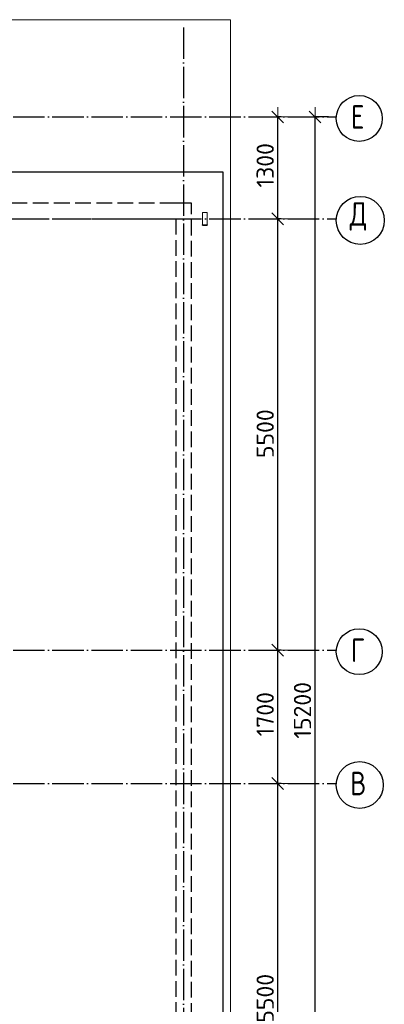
# Model space of a CAD drawing. Header units: millimetres. Extents: x 13527 to 139154, y -122592 to 61893.
# Tile 34 of 128: x 115293 to 119937, y -56116 to -43560. Entities that reach past the tile are written whole.
import ezdxf

# ---------------------------------------------------------------- set-up
doc = ezdxf.new("R2010")
doc.units = ezdxf.units.MM
doc.header["$PDMODE"] = 65
for name, pattern in [('______11', [500, 400, -50, 0, -50]), ('______2', [270, 200, -70]), ('______5', [1100, 800, -100, 100, -100])]:
    doc.linetypes.add(name, pattern=pattern)
for name, color, linetype, lineweight in [('Standard', 7, 'Continuous', 25), ('Размерная линия_ общее', 7, 'Continuous', 13), ('Стальная конструкция_ общее', 7, 'Continuous', 25), ('Стена_ общее', 7, 'Continuous', 35), ('Фундамент_ общее', 7, 'Continuous', 35)]:
    doc.layers.add(name, color=color, linetype=linetype, lineweight=lineweight)
doc.layers.add('Осевая линия_ общее', color=7, linetype='______5', lineweight=13, true_color=0xa0a0a0)
doc.styles.add('ISOCPEUR', font='ISOCPEUR')
doc.dimstyles.new('DIMSTYLE_13', dxfattribs={"dimtxt": 220, "dimasz": 250, "dimexe": 0, "dimexo": 0, "dimgap": 110, "dimtad": 0, "dimdec": 0, "dimrnd": 5, "dimzin": 12, "dimdsep": 46, "dimtxsty": 'ISOCPEUR', "dimblk1": 'ALL_ML_STRICH', "dimblk2": 'ALL_ML_STRICH', "dimsah": 1, "dimcen": 0, "dimclrd": 7, "dimclre": 256, "dimclrt": 7, "dimadec": 0, "dimazin": 0, "dimtfac": 1, "dimtdec": 0, "dimtix": 1, "dimtmove": 2, "dimatfit": 3, "dimfxl": 0, "dimtvp": 1.2, "dimtzin": 0, "dimlwd": 0, "dimlwe": -3, "dimarcsym": 0})
doc.dimstyles.new('DIMSTYLE_16', dxfattribs={"dimtxt": 220, "dimasz": 250, "dimexe": 0, "dimexo": 0, "dimgap": 110, "dimtad": 2, "dimdec": 0, "dimrnd": 1, "dimzin": 12, "dimdsep": 46, "dimtxsty": 'ISOCPEUR', "dimblk1": 'ALL_ML_STRICH', "dimblk2": 'ALL_ML_STRICH', "dimsah": 1, "dimcen": 0, "dimclrd": 7, "dimclre": 256, "dimclrt": 7, "dimadec": 0, "dimazin": 0, "dimtfac": 1, "dimtdec": 0, "dimtix": 1, "dimtmove": 2, "dimatfit": 3, "dimfxl": 0, "dimtzin": 0, "dimlwd": 0, "dimlwe": -3, "dimarcsym": 0})
doc.dimstyles.new('DIMSTYLE_5', dxfattribs={"dimtxt": 220, "dimasz": 250, "dimexe": 0, "dimexo": 0, "dimgap": 110, "dimtad": 2, "dimdec": 0, "dimrnd": 5, "dimzin": 12, "dimdsep": 46, "dimtxsty": 'ISOCPEUR', "dimblk1": 'ALL_ML_STRICH', "dimblk2": 'ALL_ML_STRICH', "dimsah": 1, "dimcen": 0, "dimclrd": 7, "dimclre": 256, "dimclrt": 7, "dimadec": 0, "dimazin": 0, "dimtfac": 1, "dimtdec": 0, "dimtix": 1, "dimtmove": 2, "dimatfit": 3, "dimfxl": 0, "dimtzin": 0, "dimlwd": 0, "dimlwe": -3, "dimarcsym": 0})

# ---------------------------------------------------------------- blocks, each defined once
blk = doc.blocks.new('СЛОЖНЫЙ_ОБЪЕКТ_2')
at = {"layer": 'Стена_ общее', "color": 9, "linetype": '______2', "lineweight": -3, "true_color": 0xc7c7c7, "transparency": 33554687}
for p, q in [((117280, -45900), (110890, -45900)), ((117480, -45900), (117280, -45900)), ((117480, -59000), (117480, -45900)), ((110870, -46100), (117280, -46100)), ((117280, -46100), (117280, -58800))]:
    blk.add_line(p, q, dxfattribs=at)
blk = doc.blocks.new('ALL_ML_STRICH')
at = {"color": 0, "linetype": 'ByBlock', "lineweight": -2}
for p, q in [((-1, 0), (0.5, 0)), ((-0.3, -0.3), (0.3, 0.3)), ((0, -0.5), (0, 0.5))]:
    blk.add_line(p, q, dxfattribs=at)
blk = doc.blocks.new('*D244')
at = {"layer": 'DEFPOINTS', "color": 7, "linetype": 'Continuous', "lineweight": 13, "transparency": 33554687}
for p in [(114358, -55333), (114080, -56026), (114080, -56170)]:
    blk.add_point(p, dxfattribs=at)
at = {"layer": 'Размерная линия_ общее', "color": 253, "linetype": 'Continuous', "lineweight": -2, "true_color": 0xa0a0a0, "transparency": 33554687}
for p, q in [((114358, -55433), (114358, -56170)), ((114080, -56126), (114080, -56170))]:
    blk.add_line(p, q, dxfattribs=at)
at = {"layer": 'Размерная линия_ общее', "color": 7, "linetype": 'Continuous', "lineweight": -2, "transparency": 33554687}
blk.add_line((114080, -56170), (114358, -56170), dxfattribs=at)
at = {"layer": 'Размерная линия_ общее', "color": 7, "linetype": 'Continuous', "lineweight": 13, "transparency": 33554687, "xscale": 250, "yscale": 250, "zscale": 250, "rotation": 180}
blk.add_blockref('ALL_ML_STRICH', (114080, -56170), dxfattribs=at)
at = {"layer": 'Размерная линия_ общее', "color": 7, "linetype": 'Continuous', "lineweight": 13, "transparency": 33554687, "xscale": 250, "yscale": 250, "zscale": 250}
blk.add_blockref('ALL_ML_STRICH', (114358, -56170), dxfattribs=at)
at = {"layer": 'Размерная линия_ общее', "color": 7, "linetype": 'Continuous', "lineweight": 13, "transparency": 33554687, "insert": (115000, -56610), "char_height": 220, "width": 660, "attachment_point": 5, "style": 'ISOCPEUR'}
blk.add_mtext('\\A1;{280}', dxfattribs=at)
blk = doc.blocks.new('*D583')
at = {"layer": 'DEFPOINTS', "color": 7, "linetype": 'Continuous', "lineweight": 13, "transparency": 33554687}
for p in [(119325, -44800), (119055, -60000), (119325, -60000)]:
    blk.add_point(p, dxfattribs=at)
at = {"layer": 'Размерная линия_ общее', "color": 253, "linetype": 'Continuous', "lineweight": -2, "true_color": 0xa0a0a0, "transparency": 33554687}
for p, q in [((119225, -44800), (119055, -44800)), ((119225, -60000), (119055, -60000))]:
    blk.add_line(p, q, dxfattribs=at)
at = {"layer": 'Размерная линия_ общее', "color": 7, "linetype": 'Continuous', "lineweight": -2, "transparency": 33554687}
blk.add_line((119055, -60000), (119055, -44800), dxfattribs=at)
at = {"layer": 'Размерная линия_ общее', "color": 7, "linetype": 'Continuous', "lineweight": 13, "transparency": 33554687, "xscale": 250, "yscale": 250, "zscale": 250}
for p, rotation in [((119055, -44800), 90), ((119055, -60000), 270)]:
    blk.add_blockref('ALL_ML_STRICH', p, dxfattribs=dict(at, rotation=rotation))
at = {"layer": 'Размерная линия_ общее', "color": 7, "linetype": 'Continuous', "lineweight": 13, "transparency": 33554687, "insert": (118895, -52367), "char_height": 220, "width": 1100, "attachment_point": 5, "rotation": 90, "style": 'ISOCPEUR'}
blk.add_mtext('\\A1;{15200}', dxfattribs=at)
blk = doc.blocks.new('*D585')
at = {"layer": 'DEFPOINTS', "color": 7, "linetype": 'Continuous', "lineweight": 13, "transparency": 33554687}
for p in [(118645, -53300), (118580, -58800), (118645, -58800)]:
    blk.add_point(p, dxfattribs=at)
at = {"layer": 'Размерная линия_ общее', "color": 253, "linetype": 'Continuous', "lineweight": -2, "true_color": 0xa0a0a0, "transparency": 33554687}
for p, q in [((118625, -53300), (118580, -53300)), ((118625, -58800), (118580, -58800))]:
    blk.add_line(p, q, dxfattribs=at)
at = {"layer": 'Размерная линия_ общее', "color": 7, "linetype": 'Continuous', "lineweight": -2, "transparency": 33554687}
blk.add_line((118580, -58800), (118580, -53300), dxfattribs=at)
at = {"layer": 'Размерная линия_ общее', "color": 7, "linetype": 'Continuous', "lineweight": 13, "transparency": 33554687, "xscale": 250, "yscale": 250, "zscale": 250}
for p, rotation in [((118580, -53300), 90), ((118580, -58800), 270)]:
    blk.add_blockref('ALL_ML_STRICH', p, dxfattribs=dict(at, rotation=rotation))
at = {"layer": 'Размерная линия_ общее', "color": 7, "linetype": 'Continuous', "lineweight": 13, "transparency": 33554687, "insert": (118420, -56039), "char_height": 220, "width": 880, "attachment_point": 5, "rotation": 90, "style": 'ISOCPEUR'}
blk.add_mtext('\\A1;{5500}', dxfattribs=at)
blk = doc.blocks.new('*D586')
at = {"layer": 'DEFPOINTS', "color": 7, "linetype": 'Continuous', "lineweight": 13, "transparency": 33554687}
for p in [(118645, -51600), (118580, -53300), (118645, -53300)]:
    blk.add_point(p, dxfattribs=at)
at = {"layer": 'Размерная линия_ общее', "color": 253, "linetype": 'Continuous', "lineweight": -2, "true_color": 0xa0a0a0, "transparency": 33554687}
for p, q in [((118625, -51600), (118580, -51600)), ((118625, -53300), (118580, -53300))]:
    blk.add_line(p, q, dxfattribs=at)
at = {"layer": 'Размерная линия_ общее', "color": 7, "linetype": 'Continuous', "lineweight": -2, "transparency": 33554687}
blk.add_line((118580, -53300), (118580, -51600), dxfattribs=at)
at = {"layer": 'Размерная линия_ общее', "color": 7, "linetype": 'Continuous', "lineweight": 13, "transparency": 33554687, "xscale": 250, "yscale": 250, "zscale": 250}
for p, rotation in [((118580, -51600), 90), ((118580, -53300), 270)]:
    blk.add_blockref('ALL_ML_STRICH', p, dxfattribs=dict(at, rotation=rotation))
at = {"layer": 'Размерная линия_ общее', "color": 7, "linetype": 'Continuous', "lineweight": 13, "transparency": 33554687, "insert": (118420, -52417), "char_height": 220, "width": 880, "attachment_point": 5, "rotation": 90, "style": 'ISOCPEUR'}
blk.add_mtext('\\A1;{1700}', dxfattribs=at)
blk = doc.blocks.new('*D587')
at = {"layer": 'DEFPOINTS', "color": 7, "linetype": 'Continuous', "lineweight": 13, "transparency": 33554687}
for p in [(118645, -46100), (118580, -51600), (118645, -51600)]:
    blk.add_point(p, dxfattribs=at)
at = {"layer": 'Размерная линия_ общее', "color": 253, "linetype": 'Continuous', "lineweight": -2, "true_color": 0xa0a0a0, "transparency": 33554687}
for p, q in [((118625, -46100), (118580, -46100)), ((118625, -51600), (118580, -51600))]:
    blk.add_line(p, q, dxfattribs=at)
at = {"layer": 'Размерная линия_ общее', "color": 7, "linetype": 'Continuous', "lineweight": -2, "transparency": 33554687}
blk.add_line((118580, -51600), (118580, -46100), dxfattribs=at)
at = {"layer": 'Размерная линия_ общее', "color": 7, "linetype": 'Continuous', "lineweight": 13, "transparency": 33554687, "xscale": 250, "yscale": 250, "zscale": 250}
for p, rotation in [((118580, -46100), 90), ((118580, -51600), 270)]:
    blk.add_blockref('ALL_ML_STRICH', p, dxfattribs=dict(at, rotation=rotation))
at = {"layer": 'Размерная линия_ общее', "color": 7, "linetype": 'Continuous', "lineweight": 13, "transparency": 33554687, "insert": (118420, -48839), "char_height": 220, "width": 880, "attachment_point": 5, "rotation": 90, "style": 'ISOCPEUR'}
blk.add_mtext('\\A1;{5500}', dxfattribs=at)
blk = doc.blocks.new('*D588')
at = {"layer": 'DEFPOINTS', "color": 7, "linetype": 'Continuous', "lineweight": 13, "transparency": 33554687}
for p in [(118645, -44800), (118580, -46100), (118645, -46100)]:
    blk.add_point(p, dxfattribs=at)
at = {"layer": 'Размерная линия_ общее', "color": 253, "linetype": 'Continuous', "lineweight": -2, "true_color": 0xa0a0a0, "transparency": 33554687}
for p, q in [((118625, -44800), (118580, -44800)), ((118625, -46100), (118580, -46100))]:
    blk.add_line(p, q, dxfattribs=at)
at = {"layer": 'Размерная линия_ общее', "color": 7, "linetype": 'Continuous', "lineweight": -2, "transparency": 33554687}
blk.add_line((118580, -46100), (118580, -44800), dxfattribs=at)
at = {"layer": 'Размерная линия_ общее', "color": 7, "linetype": 'Continuous', "lineweight": 13, "transparency": 33554687, "xscale": 250, "yscale": 250, "zscale": 250}
for p, rotation in [((118580, -44800), 90), ((118580, -46100), 270)]:
    blk.add_blockref('ALL_ML_STRICH', p, dxfattribs=dict(at, rotation=rotation))
at = {"layer": 'Размерная линия_ общее', "color": 7, "linetype": 'Continuous', "lineweight": 13, "transparency": 33554687, "insert": (118420, -45417), "char_height": 220, "width": 880, "attachment_point": 5, "rotation": 90, "style": 'ISOCPEUR'}
blk.add_mtext('\\A1;{1300}', dxfattribs=at)

msp = doc.modelspace()

# ---------------------------------------------------------------- linework, layer by layer
at = {"layer": 'Standard', "color": 7, "linetype": 'Continuous', "lineweight": 13, "transparency": 33554687}
msp.add_lwpolyline([(75100, -60750), (117980, -60750), (117980, -43560), (75100, -43560), (75100, -60750)], dxfattribs=at)
at = {"layer": 'Осевая линия_ общее', "color": 253, "linetype": '______11', "lineweight": -3, "true_color": 0xa0a0a0, "transparency": 33554687}
for p, q in [((117380, -43660), (117380, -61877.9)), ((75200, -44800), (119325.4, -44800)), ((75200, -46100), (119325.4, -46100)), ((75200, -51600), (119325.4, -51600)), ((75200, -53300), (119325.4, -53300))]:
    msp.add_line(p, q, dxfattribs=at)
at = {"layer": 'Осевая линия_ общее', "color": 7, "linetype": 'Continuous', "lineweight": -3, "transparency": 33554687}
for centre, radius in [((119617.8, -44819.5), 292.4), ((119631.2, -46119.5), 305.8), ((119617.8, -51619.5), 292.4), ((119624.1, -53319.5), 298.8)]:
    msp.add_circle(centre, radius, dxfattribs=at)
at = {"layer": 'Стальная конструкция_ общее', "color": 253, "linetype": '______2', "lineweight": 18, "true_color": 0xababab, "transparency": 33554687}
for p, q in [((117620, -46176.9), (117620, -46020)), ((117620, -46020), (117680, -46020)), ((117620, -46176.9), (117620, -46020)), ((117620, -46020), (117680, -46020)), ((117680, -46020), (117680, -46176.9)), ((117680, -46020), (117680, -46176.9))]:
    msp.add_line(p, q, dxfattribs=at)
at = {"layer": 'Стальная конструкция_ общее', "color": 7, "linetype": 'Continuous', "lineweight": 25, "transparency": 33554687}
for p, q in [((117620, -46180), (117620, -46176.9)), ((117620, -46176.9), (117680, -46176.9)), ((117620, -46180), (117620, -46176.9)), ((117620, -46176.9), (117680, -46176.9)), ((117620, -46180), (117680, -46180)), ((117620, -46180), (117680, -46180)), ((117680, -46176.9), (117680, -46180)), ((117680, -46176.9), (117680, -46180))]:
    msp.add_line(p, q, dxfattribs=at)
at = {"layer": 'Фундамент_ общее', "color": 7, "lineweight": 25, "transparency": 33554687}
for p, q in [((111290, -45500), (117880, -45500)), ((117880, -45500), (117880, -59400))]:
    msp.add_line(p, q, dxfattribs=at)
at = {"layer": 'Фундамент_ общее', "color": 7, "linetype": 'Continuous', "lineweight": 25, "transparency": 33554687}
for p, q in [((111290, -45500), (117880, -45500)), ((117880, -45500), (117880, -59400))]:
    msp.add_line(p, q, dxfattribs=at)

# ---------------------------------------------------------------- block references
at = {"layer": 'Стена_ общее', "color": 9, "linetype": '______2', "lineweight": -3, "true_color": 0xc7c7c7, "transparency": 33554687}
msp.add_blockref('СЛОЖНЫЙ_ОБЪЕКТ_2', (0, 0), dxfattribs=at)

# ---------------------------------------------------------------- texts
at = {"layer": 'Осевая линия_ общее', "color": 7, "linetype": 'Continuous', "lineweight": -3, "transparency": 33554687, "char_height": 300, "attachment_point": 7, "style": 'ISOCPEUR'}
for s, insert, width in [('\\W0.78;Е', (119512.8, -44950), 326.407), ('\\W0.82;Д', (119496.2, -46250), 392.646), ('\\W0.78;Г', (119512.8, -51750), 326.407), ('\\W0.80;В', (119504.1, -53450), 359.833)]:
    msp.add_mtext(s, dxfattribs=dict(at, insert=insert, width=width))

# ---------------------------------------------------------------- dimensions: what is measured, and where the dimension line sits
at = {"layer": 'Размерная линия_ общее', "color": 7, "linetype": 'Continuous', "lineweight": 13, "transparency": 33554687}
for base, p1, p2, dimstyle, picture, middle in [((118580, -44800), (118625.4, -46100), (118625.4, -44800), 'DIMSTYLE_5', '*D588', (118420, -45417)), ((119055.2, -44800), (119225.4, -60000), (119225.4, -44800), 'DIMSTYLE_16', '*D583', (118895.2, -52367)), ((118580, -46100), (118625.4, -51600), (118625.4, -46100), 'DIMSTYLE_5', '*D587', (118420, -48839)), ((118580, -51600), (118625.4, -53300), (118625.4, -51600), 'DIMSTYLE_5', '*D586', (118420, -52417)), ((118580, -53300), (118625.4, -58800), (118625.4, -53300), 'DIMSTYLE_5', '*D585', (118420, -56039))]:
    dim = msp.add_linear_dim(base=base, p1=p1, p2=p2, angle=90, dimstyle=dimstyle, override={"dimpost": '<>', "dimclrd": 7, "dimclre": 253, "dimclrt": 7, "dimlwd": 0, "dimlwe": 65533}, dxfattribs=at)
    dim.commit()
    dim.dimension.update_dxf_attribs({"geometry": picture, "text_midpoint": middle, "dimtype": 160})
dim = msp.add_linear_dim(base=(114357.7, -56169.6), p1=(114080, -56126.2), p2=(114357.7, -55432.5), dimstyle='DIMSTYLE_13', override={"dimpost": '<>', "dimclrd": 7, "dimclre": 253, "dimclrt": 7, "dimlwd": 0, "dimlwe": 65533}, dxfattribs=at)
dim.commit()
dim.dimension.update_dxf_attribs({"geometry": '*D244', "text_midpoint": (114999.9, -56609.6), "dimtype": 160})

doc.saveas('drawing.dxf')
